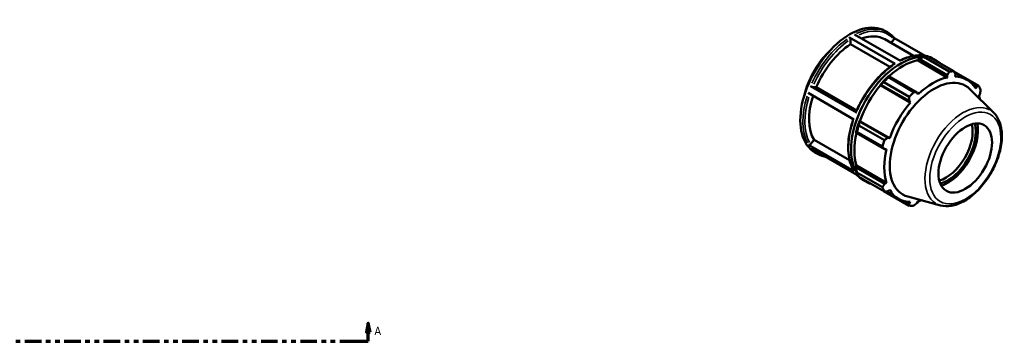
# Model space of a CAD drawing. Header units: inches. Extents: x 0.1 to 43.2, y -9.8 to 31.8.
# Tile 6 of 6: x 21.7 to 43.2, y 24.8 to 31.8. Entities that reach past the tile are written whole.
import ezdxf

# ---------------------------------------------------------------- set-up
doc = ezdxf.new("R2010")
doc.units = ezdxf.units.IN
doc.header["$MEASUREMENT"] = 0
doc.linetypes.add('DOUBLE_DASH_CHAIN', pattern=[1.2403, 0.6614, -0.0827, 0.1654, -0.0827, 0.1654, -0.0827])
for name, color, linetype, lineweight in [('Section Line (ANSI)', 7, 'DOUBLE_DASH_CHAIN', 70), ('Visible (ANSI)', 7, 'Continuous', 50), ('Visible Narrow (ANSI)', 7, 'Continuous', 35)]:
    doc.layers.add(name, color=color, linetype=linetype, lineweight=lineweight)
doc.styles.add('Label Text (ANSI)', font='tahoma.ttf')

# ---------------------------------------------------------------- blocks, each defined once
blk = doc.blocks.new('2dTransSection0')
at = {"layer": 'Section Line (ANSI)', "linetype": 'Continuous'}
for p, q in [((14.013, 25.204), (13.973, 25.007)), ((13.973, 25.007), (14.052, 25.007)), ((14.013, 25.007), (14.013, 25.204)), ((14.052, 25.007), (14.013, 25.204)), ((14.013, 24.81), (14.013, 25.007)), ((29.279, 25.204), (29.24, 25.007)), ((29.24, 25.007), (29.319, 25.007)), ((29.279, 25.007), (29.279, 25.204)), ((29.319, 25.007), (29.279, 25.204)), ((29.279, 24.81), (29.279, 25.007)), ((14.013, 24.81), (14.372, 24.81)), ((28.921, 24.81), (29.279, 24.81))]:
    blk.add_line(p, q, dxfattribs=at)
at = {"layer": 'Section Line (ANSI)', "linetype": 'DOUBLE_DASH_CHAIN', "ltscale": 0.546338}
blk.add_line((14.013, 24.81), (29.279, 24.81), dxfattribs=at)
at = {"layer": 'Section Line (ANSI)', "linetype": 'Continuous', "flags": 128}
for points in [[(14.052, 25.007), (14.013, 25.204), (13.973, 25.007), (14.052, 25.007)], [(29.319, 25.007), (29.279, 25.204), (29.24, 25.007), (29.319, 25.007)]]:
    blk.add_lwpolyline(points, dxfattribs=at)
at = {"layer": 'Section Line (ANSI)'}
for points in [[(14.052, 25.007), (14.013, 25.204), (13.973, 25.007), (14.052, 25.007)], [(29.319, 25.007), (29.279, 25.204), (29.24, 25.007), (29.319, 25.007)]]:
    blk.add_solid(points, dxfattribs=at)
at = {"layer": 'Section Line (ANSI)', "char_height": 0.18, "attachment_point": 7, "style": 'Label Text (ANSI)'}
for insert in [(13.723, 24.948), (29.416, 24.948)]:
    blk.add_mtext('A', dxfattribs=dict(at, insert=insert))

msp = doc.modelspace()

# ---------------------------------------------------------------- linework, layer by layer
at = {"layer": 'Visible (ANSI)'}
for p, q in [((39.926, 31.525), (40.928, 30.948)), ((40.589, 31.605), (40.643, 31.573)), ((40.814, 30.881), (39.812, 31.458)), ((39.835, 31.312), (39.835, 31.417)), ((40.7, 30.814), (39.835, 31.312)), ((40.586, 31.42), (41.215, 31.058)), ((40.724, 31.341), (40.786, 31.418)), ((41.472, 31.06), (40.786, 31.455)), ((41.538, 31.043), (42.096, 30.721)), ((41.302, 30.962), (41.306, 30.977)), ((41.302, 30.962), (41.955, 30.587)), ((41.306, 30.977), (41.336, 30.993)), ((41.336, 30.993), (41.954, 30.637)), ((41.996, 30.712), (41.438, 31.033)), ((41.646, 30.996), (41.7, 30.965)), ((40.676, 30.613), (40.66, 30.605)), ((41.295, 30.257), (40.676, 30.613)), ((41.954, 30.637), (41.955, 30.587)), ((42.643, 30.404), (42.098, 30.718)), ((42.112, 30.691), (42.385, 30.533)), ((42.126, 30.603), (42.131, 30.654)), ((38.963, 30.392), (39.965, 29.815)), ((40.487, 30.423), (40.5, 30.427)), ((40.493, 30.414), (40.487, 30.423)), ((40.493, 30.414), (41.145, 30.038)), ((40.5, 30.427), (41.118, 30.071)), ((41.123, 30.161), (40.565, 30.482)), ((40.665, 30.588), (41.223, 30.266)), ((42.508, 30.435), (42.597, 30.383)), ((39.909, 29.668), (38.907, 30.245)), ((39.007, 30.377), (39.086, 30.37)), ((39.086, 30.37), (39.97, 29.86)), ((41.316, 30.219), (41.295, 30.257)), ((42.973, 29.809), (42.446, 30.331)), ((42.597, 30.383), (42.578, 30.341)), ((42.649, 30.184), (42.67, 30.221)), ((41.118, 30.071), (41.145, 30.038)), ((40.018, 29.535), (40.577, 29.214)), ((40.033, 29.62), (40.031, 29.632)), ((40.031, 29.632), (40.041, 29.632)), ((40.652, 29.263), (40.033, 29.62)), ((40.041, 29.632), (40.694, 29.256)), ((39.959, 29.391), (39.96, 29.373)), ((39.96, 29.373), (40.579, 29.017)), ((40.535, 29.075), (39.977, 29.396)), ((38.915, 29.111), (39.917, 28.534)), ((38.959, 29.123), (39.037, 29.221)), ((39.037, 29.221), (39.817, 28.772)), ((40.694, 29.256), (40.652, 29.263)), ((39.975, 28.454), (38.973, 29.031)), ((39.058, 28.946), (39.112, 28.914)), ((40.579, 29.017), (40.623, 29.018)), ((39.959, 28.645), (39.97, 28.655)), ((39.96, 28.611), (39.959, 28.645)), ((40.579, 28.255), (39.96, 28.611)), ((39.97, 28.655), (40.623, 28.279)), ((39.977, 28.502), (40.535, 28.181)), ((40.577, 28.089), (40.018, 28.411)), ((40.114, 28.337), (40.169, 28.306)), ((40.623, 28.279), (40.579, 28.255)), ((40.565, 28.093), (41.123, 27.772)), ((40.607, 28.091), (40.886, 27.93)), ((40.652, 28.093), (40.694, 28.122)), ((41.118, 27.822), (41.027, 27.875)), ((41.808, 27.785), (41.092, 27.979)), ((41.145, 27.86), (41.118, 27.822)), ((41.295, 27.839), (41.316, 27.877))]:
    msp.add_line(p, q, dxfattribs=at)
for centre, major_axis, start_param, end_param in [((39.823, 30.275), (0.766, 1.33), 0, 3.141593), ((39.901, 30.23), (0.685, 1.19), 0, 0.59861), ((39.901, 30.23), (-0.685, -1.19), 3.993049, 4.922527), ((40.934, 29.635), (0.766, 1.33), 0.282071, 2.859522), ((41.052, 29.568), (0.806, 1.4), 0.343502, 0.438029), ((40.983, 29.607), (0.75, 1.302), 0.478032, 1.071949), ((40.934, 29.635), (0.766, 1.33), 6.149956, 6.416415), ((40.983, 29.607), (-0.758, -1.316), 4.23049, 4.405023), ((41.61, 29.247), (0.806, 1.4), 0.343502, 0.438029), ((41.636, 29.232), (0.75, 1.302), 5.975819, 6.586684), ((40.983, 29.607), (0.75, 1.302), 1.26343, 1.874295), ((41.052, 29.568), (0.806, 1.4), 1.1289, 1.223427), ((41.665, 29.214), (0.685, 1.19), 6.13202, 9.575944), ((41.636, 29.232), (-0.75, -1.302), 3.619624, 4.23049), ((41.61, 29.247), (0.806, 1.4), 5.841289, 5.935816), ((39.901, 30.23), (-0.685, -1.19), 5.072425, 5.969724), ((41.61, 29.247), (-0.806, -1.4), 4.270492, 4.36502), ((41.636, 29.232), (0.75, 1.302), 5.729098, 5.801286), ((41.636, 29.232), (-0.75, -1.302), 4.405023, 5.015888), ((40.983, 29.607), (-0.758, -1.316), 5.015888, 5.190421), ((41.052, 29.568), (0.806, 1.4), 1.914298, 2.008825), ((41.923, 29.066), (-0.414, -0.718), 0.537434, 2.604159), ((41.958, 29.046), (0.438, 0.761), 3.671074, 5.753704), ((41.958, 29.046), (0.472, 0.82), 3.727151, 5.697627), ((40.983, 29.607), (0.75, 1.302), 2.065615, 2.659693), ((41.61, 29.247), (-0.806, -1.4), 5.055891, 5.150418), ((41.636, 29.232), (-0.75, -1.302), 5.190421, 5.801286), ((41.052, 29.568), (-0.806, -1.4), 5.841289, 5.935816), ((40.934, 29.635), (-0.766, -1.33), 6.139952, 6.426419), ((41.61, 29.247), (-0.806, -1.4), 5.841289, 5.935816), ((41.636, 29.232), (-0.75, -1.302), 5.975819, 6.586684), ((41.636, 29.232), (0.75, 1.302), 3.619624, 3.69568), ((41.61, 29.247), (-0.806, -1.4), 0.343502, 0.438029)]:
    msp.add_ellipse(centre, major_axis=major_axis, ratio=0.578093, start_param=start_param, end_param=end_param, dxfattribs=at)
msp.add_ellipse((42.348, 28.822), major_axis=(0.414, 0.718), ratio=0.578093, dxfattribs=at)
for points, knots in [([(40.788, 31.452), (40.78, 31.462), (40.771, 31.472), (40.753, 31.49), (40.744, 31.499), (40.725, 31.516), (40.716, 31.524), (40.696, 31.539), (40.686, 31.547), (40.665, 31.561), (40.654, 31.567), (40.643, 31.573)], [5.2968635, 5.2968635, 5.2968635, 5.2968635, 5.337435, 5.337435, 5.3780065, 5.3780065, 5.4185779, 5.4185779, 5.4591494, 5.4591494, 5.4997209, 5.4997209, 5.4997209, 5.4997209]), ([(39.812, 31.458), (39.815, 31.456), (39.818, 31.454), (39.823, 31.448), (39.826, 31.444), (39.83, 31.437), (39.832, 31.432), (39.835, 31.425), (39.835, 31.421), (39.835, 31.417)], [0, 0, 0, 0, 0.0311556, 0.0311556, 0.0623407, 0.0623407, 0.0935623, 0.0935623, 0.1248155, 0.1248155, 0.1248155, 0.1248155]), ([(40.788, 31.452), (40.789, 31.452), (40.789, 31.451), (40.792, 31.447), (40.793, 31.443), (40.793, 31.437), (40.793, 31.432), (40.79, 31.425), (40.788, 31.421), (40.786, 31.418)], [0.021843, 0.021843, 0.021843, 0.021843, 0.0311556, 0.0311556, 0.0623407, 0.0623407, 0.0935623, 0.0935623, 0.1248155, 0.1248155, 0.1248155, 0.1248155]), ([(38.823, 30.186), (38.839, 30.253), (38.859, 30.32), (38.931, 30.522), (38.996, 30.656), (39.15, 30.906), (39.239, 31.022), (39.358, 31.145), (39.378, 31.166), (39.398, 31.185)], [5.0178611, 5.0178611, 5.0178611, 5.0178611, 5.1906931, 5.1906931, 5.5477892, 5.5477892, 5.9024755, 5.9024755, 5.9738458, 5.9738458, 5.9738458, 5.9738458]), ([(41.646, 30.996), (41.606, 31.019), (41.564, 31.037), (41.474, 31.062), (41.427, 31.069), (41.33, 31.072), (41.28, 31.069), (41.177, 31.052), (41.125, 31.038), (41.021, 31.002), (40.97, 30.98), (40.919, 30.953)], [5.4997209, 5.4997209, 5.4997209, 5.4997209, 5.6474625, 5.6474625, 5.7952042, 5.7952042, 5.9429459, 5.9429459, 6.0906876, 6.0906876, 6.2321659, 6.2321659, 6.2321659, 6.2321659]), ([(40.797, 30.882), (40.729, 30.838), (40.662, 30.787), (40.53, 30.673), (40.467, 30.61), (40.344, 30.473), (40.286, 30.4), (40.176, 30.245), (40.125, 30.164), (40.033, 29.998), (39.991, 29.912), (39.955, 29.825)], [0.0612392, 0.0612392, 0.0612392, 0.0612392, 0.2494527, 0.2494527, 0.4376663, 0.4376663, 0.6258799, 0.6258799, 0.8140934, 0.8140934, 1.002307, 1.002307, 1.002307, 1.002307]), ([(40.797, 30.882), (40.797, 30.882), (40.797, 30.882), (40.799, 30.884), (40.802, 30.884), (40.808, 30.884), (40.811, 30.883), (40.814, 30.881)], [0.43465339, 0.43465339, 0.43465339, 0.43465339, 0.43693058, 0.43693058, 0.46811566, 0.46811566, 0.49927125, 0.49927125, 0.49927125, 0.49927125]), ([(39.007, 30.377), (39.004, 30.377), (39.001, 30.378), (38.994, 30.379), (38.99, 30.381), (38.982, 30.383), (38.977, 30.385), (38.97, 30.389), (38.966, 30.391), (38.963, 30.392)], [0.374286, 0.374286, 0.374286, 0.374286, 0.4055025, 0.4055025, 0.4367021, 0.4367021, 0.4678821, 0.4678821, 0.4990464, 0.4990464, 0.4990464, 0.4990464]), ([(39.965, 29.815), (39.963, 29.817), (39.96, 29.819), (39.956, 29.822), (39.955, 29.823), (39.955, 29.824), (39.955, 29.825), (39.955, 29.825)], [0, 0, 0, 0, 0.03116427, 0.03116427, 0.06234432, 0.06234432, 0.0749915, 0.0749915, 0.0749915, 0.0749915]), ([(41.808, 27.785), (41.881, 27.765), (41.96, 27.762), (42.129, 27.79), (42.22, 27.823), (42.402, 27.923), (42.494, 27.991), (42.667, 28.154), (42.748, 28.248), (42.892, 28.454), (42.955, 28.565), (43.056, 28.793), (43.095, 28.911), (43.144, 29.14), (43.154, 29.253), (43.144, 29.462), (43.123, 29.559), (43.057, 29.707), (43.02, 29.763), (42.973, 29.809)], [2.509294, 2.509294, 2.509294, 2.509294, 2.798203, 2.798203, 3.116459, 3.116459, 3.448012, 3.448012, 3.778898, 3.778898, 4.108167, 4.108167, 4.437519, 4.437519, 4.76858, 4.76858, 5.099839, 5.099839, 5.348555, 5.348555, 5.348555, 5.348555]), ([(39.897, 29.675), (39.868, 29.588), (39.844, 29.502), (39.807, 29.331), (39.795, 29.247), (39.783, 29.084), (39.784, 29.005), (39.798, 28.855), (39.811, 28.785), (39.851, 28.655), (39.877, 28.595), (39.91, 28.542)], [1.1109305, 1.1109305, 1.1109305, 1.1109305, 1.2968106, 1.2968106, 1.4850648, 1.4850648, 1.673319, 1.673319, 1.8615733, 1.8615733, 2.0498275, 2.0498275, 2.0498275, 2.0498275]), ([(38.959, 29.123), (38.956, 29.12), (38.953, 29.117), (38.946, 29.112), (38.941, 29.11), (38.934, 29.108), (38.929, 29.108), (38.922, 29.108), (38.918, 29.11), (38.915, 29.111)], [0.374286, 0.374286, 0.374286, 0.374286, 0.4055025, 0.4055025, 0.4367021, 0.4367021, 0.4678821, 0.4678821, 0.4990464, 0.4990464, 0.4990464, 0.4990464]), ([(39.112, 28.914), (39.152, 28.892), (39.194, 28.874), (39.254, 28.857), (39.27, 28.854), (39.286, 28.851)], [2.3581282, 2.3581282, 2.3581282, 2.3581282, 2.5058699, 2.5058699, 2.5571313, 2.5571313, 2.5571313, 2.5571313]), ([(39.917, 28.534), (39.914, 28.536), (39.911, 28.539), (39.91, 28.541), (39.91, 28.541), (39.91, 28.542)], [0, 0, 0, 0, 0.03116427, 0.03116427, 0.03217853, 0.03217853, 0.03217853, 0.03217853]), ([(39.972, 28.456), (39.979, 28.447), (39.987, 28.438), (40.004, 28.421), (40.013, 28.412), (40.032, 28.395), (40.042, 28.387), (40.062, 28.371), (40.072, 28.364), (40.093, 28.35), (40.103, 28.344), (40.114, 28.337)], [2.1591251, 2.1591251, 2.1591251, 2.1591251, 2.1958423, 2.1958423, 2.2364138, 2.2364138, 2.2769853, 2.2769853, 2.3175567, 2.3175567, 2.3581282, 2.3581282, 2.3581282, 2.3581282])]:
    msp.add_open_spline(points, degree=3, knots=knots, dxfattribs=at)
for points, weights in [([(41.336, 30.993), (41.385, 31.013), (41.438, 31.033)], [1.00418944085, 1.00793245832, 1.01086355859]), ([(40.665, 30.588), (40.67, 30.601), (40.676, 30.613)], [1.01086355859, 1.00793245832, 1.00418944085]), ([(41.954, 30.637), (41.975, 30.673), (41.996, 30.712)], [1.00268600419, 1.00175106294, 1]), ([(42.096, 30.721), (42.114, 30.687), (42.131, 30.654)], [1, 1.00175106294, 1.00268600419]), ([(40.5, 30.427), (40.531, 30.454), (40.565, 30.482)], [1.00418944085, 1.00793245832, 1.01086355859]), ([(42.597, 30.383), (42.62, 30.393), (42.643, 30.404)], [1.00268600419, 1.00175106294, 1]), ([(41.223, 30.266), (41.26, 30.261), (41.295, 30.257)], [1, 1.00175106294, 1.00268600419]), ([(42.684, 30.312), (42.677, 30.266), (42.67, 30.221)], [1, 1.00175106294, 1.00268600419]), ([(41.118, 30.071), (41.121, 30.115), (41.123, 30.161)], [1.00268600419, 1.00175106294, 1]), ([(40.018, 29.535), (40.026, 29.579), (40.033, 29.62)], [1.01086355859, 1.00793245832, 1.00418944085]), ([(39.96, 29.373), (39.968, 29.385), (39.977, 29.396)], [1.00418944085, 1.00793245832, 1.01086355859]), ([(40.577, 29.214), (40.615, 29.239), (40.652, 29.263)], [1, 1.00175106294, 1.00268600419]), ([(40.579, 29.017), (40.558, 29.045), (40.535, 29.075)], [1.00268600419, 1.00175106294, 1]), ([(39.977, 28.502), (39.968, 28.558), (39.96, 28.611)], [1.01086355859, 1.00793245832, 1.00418944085]), ([(40.535, 28.181), (40.558, 28.218), (40.579, 28.255)], [1, 1.00175106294, 1.00268600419]), ([(40.565, 28.093), (40.563, 28.095), (40.562, 28.098)], [1.01086355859, 1.01071522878, 1.01056481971]), ([(40.652, 28.093), (40.615, 28.091), (40.577, 28.089)], [1.00268600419, 1.00175106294, 1]), ([(41.123, 27.772), (41.121, 27.797), (41.118, 27.822)], [1, 1.00175106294, 1.00268600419]), ([(41.295, 27.839), (41.26, 27.811), (41.223, 27.782)], [1.00268600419, 1.00175106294, 1])]:
    msp.add_rational_spline(points, weights, degree=2, dxfattribs=at)
at = {"layer": 'Visible Narrow (ANSI)'}
for centre, major_axis, start_param, end_param in [((39.878, 30.244), (0.766, 1.33), 0.036949, 0.702026), ((39.901, 30.23), (0.749, 1.301), 6.127421, 6.951793), ((39.878, 30.244), (-0.766, -1.33), 4.032977, 4.880671), ((39.901, 30.23), (0.749, 1.301), 0.892613, 1.738211), ((40.88, 29.667), (0.766, 1.33), 0.036949, 0.702026), ((40.88, 29.667), (0.766, 1.33), 0.891384, 1.739078), ((39.878, 30.244), (-0.766, -1.33), 5.080174, 5.927868), ((39.901, 30.23), (-0.749, -1.301), 5.087102, 5.927302), ((42.301, 28.848), (0.59, 1.024), 0.021031, 3.120562), ((40.88, 29.667), (-0.766, -1.33), 5.080174, 5.927868), ((39.878, 30.244), (-0.766, -1.33), 6.090423, 6.27304), ((40.88, 29.667), (-0.766, -1.33), 6.090423, 6.27304)]:
    msp.add_ellipse(centre, major_axis=major_axis, ratio=0.578093, start_param=start_param, end_param=end_param, dxfattribs=at)
msp.add_ellipse((42.348, 28.822), major_axis=(-0.549, -0.954), ratio=0.578093, dxfattribs=at)

# ---------------------------------------------------------------- block references
at = {"layer": 'Section Line (ANSI)'}
msp.add_blockref('2dTransSection0', (0, 0), dxfattribs=at)

doc.saveas('drawing.dxf')
